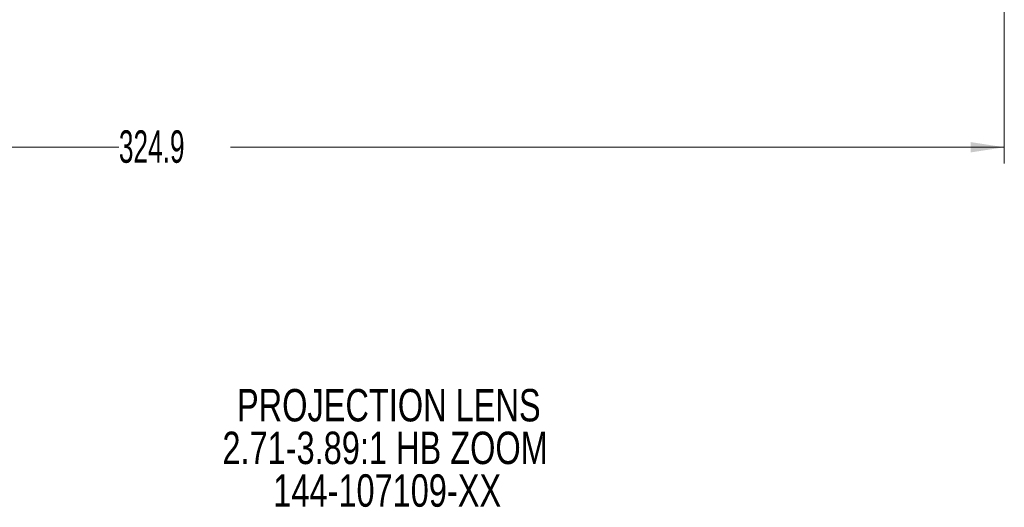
# Model space of a CAD drawing. Header units: millimetres. Extents: x 0 to 1118, y 0 to 864.
# Tile 52 of 78: x 482 to 578, y 649 to 697. Entities that reach past the tile are written whole.
import ezdxf

# ---------------------------------------------------------------- set-up
doc = ezdxf.new("R2010")
doc.units = ezdxf.units.MM
doc.styles.add('SLDTEXTSTYLE0', font='TXT', dxfattribs={"width": 0.75})
doc.styles.add('SLDTEXTSTYLE3', font='TXT', dxfattribs={"width": 0.605})
doc.dimstyles.new('SLDDIMSTYLE1', dxfattribs={"dimtxt": 3.175, "dimasz": 3.302, "dimexe": 0, "dimexo": 0.0625, "dimgap": 0.79375, "dimtad": 0, "dimtih": 1, "dimtoh": 1, "dimdec": 1, "dimlfac": 2, "dimrnd": 1e-09, "dimzin": 12, "dimdsep": 46, "dimtxsty": 'SLDTEXTSTYLE3', "dimsah": 1, "dimcen": 0.09, "dimadec": 0, "dimazin": 3, "dimtfac": 1, "dimtofl": 0, "dimtmove": 0, "dimatfit": 3, "dimfxl": 1, "dimfrac": 2, "dimtolj": 1, "dimtzin": 12, "dimarcsym": 0})

# ---------------------------------------------------------------- blocks, each defined once
blk = doc.blocks.new('_D_13')
at = {"color": 7, "linetype": 'Continuous', "lineweight": 0}
for p, q in [((415.594, 734.121), (415.594, 682.872)), ((578.044, 716.021), (578.044, 682.872)), ((415.594, 684.472), (491.362, 684.472)), ((578.044, 684.472), (502.276, 684.472))]:
    blk.add_line(p, q, dxfattribs=at)
for points in [[(415.594, 684.472), (418.896, 683.964), (418.896, 684.98)], [(578.044, 684.472), (574.742, 684.98), (574.742, 683.964)]]:
    blk.add_solid(points, dxfattribs=at)
at = {"color": 7, "linetype": 'Continuous', "lineweight": 0, "insert": (491.362, 686.129), "char_height": 3.175, "attachment_point": 1, "style": 'SLDTEXTSTYLE3'}
blk.add_mtext('324.9', dxfattribs=at)
blk = doc.blocks.new('SW_NOTE_61')
at = {"color": 0, "linetype": 'Continuous', "lineweight": 0, "char_height": 3.175, "attachment_point": 2, "style": 'SLDTEXTSTYLE0'}
for s, insert in [('PROJECTION LENS', (18.207, 4.093)), ('2.71-3.89:1 HB ZOOM', (17.846, -0.082)), ('144-107109-XX', (18.05, -4.257))]:
    blk.add_mtext(s, dxfattribs=dict(at, insert=insert))

msp = doc.modelspace()

# ---------------------------------------------------------------- block references
at = {"color": 7, "linetype": 'Continuous', "lineweight": 0}
msp.add_blockref('SW_NOTE_61', (499.5811, 656.7198), dxfattribs=at)

# ---------------------------------------------------------------- dimensions: what is measured, and where the dimension line sits
dim = msp.add_linear_dim(base=(415.5936, 684.4724), p1=(578.0436, 717.6213), p2=(415.5936, 735.7213), dimstyle='SLDDIMSTYLE1', dxfattribs=at)
dim.commit()
dim.dimension.update_dxf_attribs({"geometry": '_D_13', "text_midpoint": (496.8186, 684.4724), "dimtype": 160})

doc.saveas('drawing.dxf')
